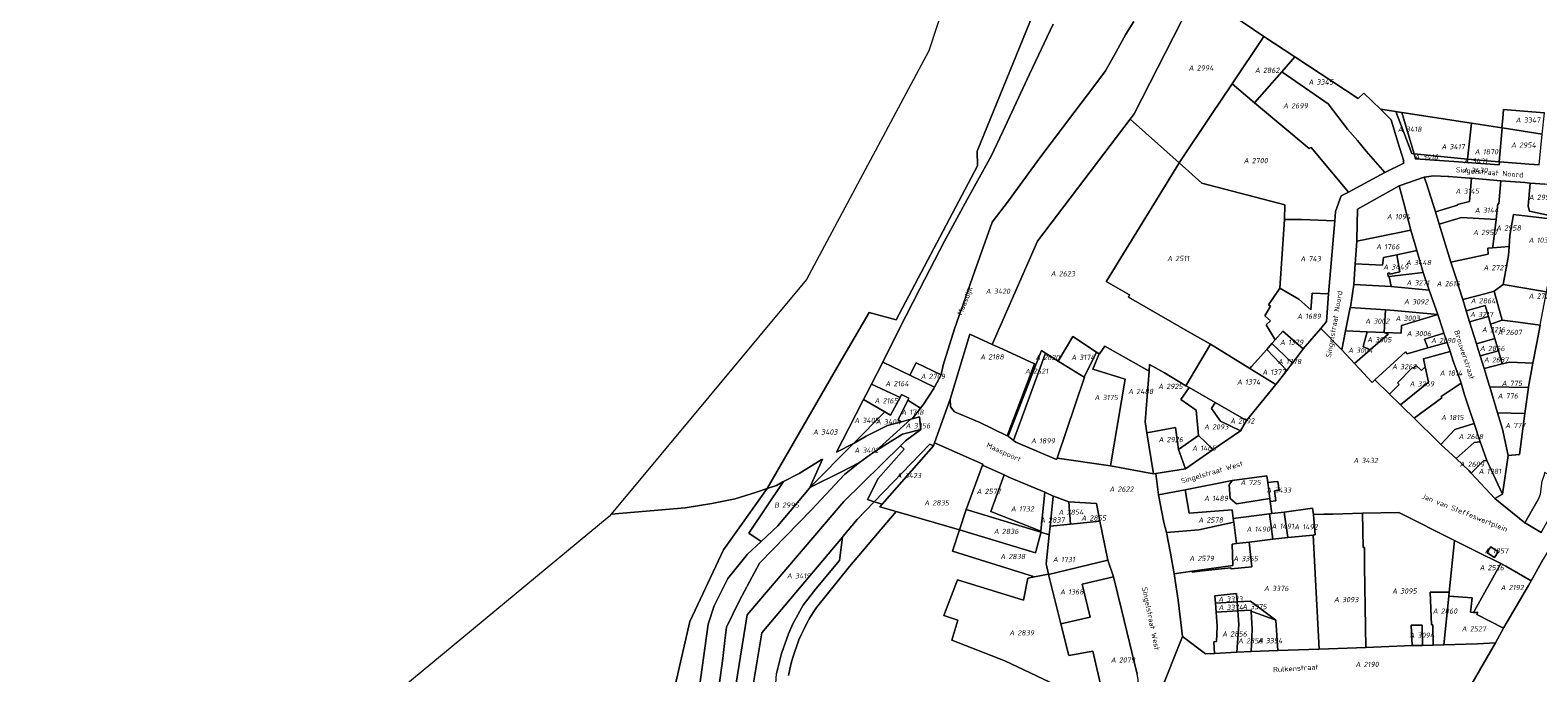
# Model space of a CAD drawing. Extents: x 184444 to 188300, y 345995 to 350408.
# Tile 34 of 43: x 186590 to 187109, y 349155 to 349377. Entities that reach past the tile are written whole.
import ezdxf
from ezdxf.enums import TextEntityAlignment as Align

# ---------------------------------------------------------------- set-up
doc = ezdxf.new("R2010")
doc.units = 0
for name, color, linetype, lineweight in [('B-WA-KG-GRENS_PERCEEL-GV', 30, 'Continuous', 18), ('B-WA-KG-GRENS_PERCEEL-S', 30, 'Continuous', 25), ('B-WA-OG-BEBOUWING_STRAATNAAM-T18', 10, 'Continuous', 18)]:
    doc.layers.add(name, color=color, linetype=linetype, lineweight=lineweight)
doc.styles.add('NLCS-ISO', font='NLCS-ISO.ttf', dxfattribs={"height": 1.8})
doc.styles.add('NLCS-ISO-M1000-T18', font='NLCS-ISO.ttf', dxfattribs={"height": 1.8})

# ---------------------------------------------------------------- blocks, each defined once
blk = doc.blocks.new('SKG-PERCEELNUMMER-SO')
at = {"style": 'NLCS-ISO', "oblique": 10, "flags": 1}
for tag, p in [('GEMEENTECODE', (0, 2.55)), ('PERCEELGROOTTE', (0, -2.45))]:
    blk.add_attdef(tag, text='', height=1.8, dxfattribs=at).set_placement(p, align=Align.MIDDLE_CENTER)
at = {"style": 'NLCS-ISO', "oblique": 10}
blk.add_attdef('SECTIE', text='', height=1.8, dxfattribs=at).set_placement((-0.5, 0), align=Align.MIDDLE_RIGHT)
blk.add_attdef('PERCEELNUMMER', text='', height=1.8, dxfattribs=at).set_placement((0.5, 0), align=Align.MIDDLE_LEFT)

msp = doc.modelspace()

# ---------------------------------------------------------------- linework, layer by layer
at = {"layer": 'B-WA-KG-GRENS_PERCEEL-GV', "flags": 128}
for points in [[(186961.737, 349757.491), (186971.798, 349659.371), (186952.129, 349568.19), (186930.828, 349464.38), (186899.749, 349369.671), (186857.709, 349290.899), (186790.433, 349210.11), (186815.939, 349212.26), (186825.033, 349213.735), (186833.114, 349215.371), (186840.393, 349217.671), (186844.116, 349218.878), (186868.95, 349261.781), (186879.219, 349279.529), (186888.501, 349277.027), (186916.55, 349330.058), (186916.363, 349335.043), (186946.828, 349409.755), (186946.827, 349432.711), (186983.962, 349665.61)], [(186946.828, 349409.755), (186916.363, 349335.043), (186916.55, 349330.058), (186888.501, 349277.027), (186879.219, 349279.529), (186868.95, 349261.781), (186844.116, 349218.878), (186847.388, 349219.939), (186849.505, 349221.144), (186849.787, 349221.288), (186855.128, 349224.013), (186862.65, 349228.755), (186863.118, 349228.993), (186858.802, 349219.256), (186873.807, 349234.407), (186867.965, 349231.45), (186872.062, 349239.427), (186877.285, 349249.562), (186878.175, 349251.289), (186879.993, 349254.831), (186883.893, 349262.429), (186883.91, 349262.463), (186889.561, 349273.731), (186896.641, 349287.668), (186905.124, 349304.038), (186912.955, 349318.387), (186921.192, 349333.378), (186925.247, 349341.898), (186934.414, 349361.555), (186942.511, 349378.825)], [(186996.588, 349387.113), (187015.075, 349374.541), (187025.75, 349367.53), (187047.528, 349353.231), (187049.471, 349355.101), (187055.175, 349349.512), (187060.48, 349348.695), (187062.348, 349348.407), (187062.551, 349348.376), (187086.498, 349344.687), (187096.993, 349343.07), (187097.307, 349346.484), (187097.56, 349349.484), (187111.555, 349348.268)], [(186970.256, 349379.752), (186967.585, 349375.419), (186964.264, 349369.264), (186960.606, 349362.732), (186956.93, 349357.825), (186949.626, 349348.308), (186937.94, 349332.784), (186927.178, 349317.97), (186921.539, 349310.617), (186915.441, 349293.506), (186908.634, 349273.875), (186904.718, 349261.354), (186903.956, 349258.031), (186901.731, 349253.839), (186901.466, 349253.339), (186897.846, 349247.764), (186896.941, 349246.527), (186894.058, 349242.916), (186896.544, 349243.589), (186896.952, 349239.265), (186891.775, 349235.36), (186890.018, 349233.623), (186891.224, 349232.484), (186882.317, 349222.337), (186878.633, 349215.109), (186880.985, 349214.345), (186900.112, 349234.166), (186901.354, 349233.603), (186901.709, 349234.619), (186907.077, 349249.696), (186907.195, 349250.058), (186913.91, 349272.009), (186921.6, 349268.489), (186937.158, 349304.128), (186969.012, 349346.067), (186970.436, 349347.959), (186989.28, 349384.821)], [(186942.511, 349378.825), (186934.414, 349361.555), (186925.247, 349341.898), (186921.192, 349333.378), (186912.955, 349318.387), (186905.124, 349304.038), (186896.641, 349287.668), (186889.561, 349273.731), (186883.91, 349262.463), (186893.259, 349257.939), (186895.383, 349262.141), (186903.956, 349258.031), (186904.718, 349261.354), (186908.634, 349273.875), (186915.441, 349293.506), (186921.539, 349310.617), (186927.178, 349317.97), (186937.94, 349332.784), (186949.626, 349348.308), (186956.93, 349357.825), (186960.606, 349362.732), (186964.264, 349369.264), (186967.585, 349375.419), (186970.256, 349379.752)], [(187109.771, 349330.367), (187106.342, 349330.55), (187096.111, 349331.358), (187096.034, 349330.379), (187085.045, 349331.146), (187084.901, 349331.156), (187082.028, 349331.375), (187067.287, 349332.385), (187066.763, 349334.179), (187066.553, 349334.2), (187065.974, 349334.259), (187060.48, 349348.695), (187055.175, 349349.512), (187058.866, 349345.896), (187061.193, 349338.207), (187063.19, 349331.593), (187063.024, 349331.499), (187063.228, 349330.917), (187056.749, 349327.68), (187044.208, 349320.993), (187041.647, 349319.649), (187039.708, 349314.269), (187039.455, 349311.038), (187037.323, 349285.912), (187036.666, 349276.382), (187034.631, 349274.011), (187041.938, 349266.648), (187043.212, 349273.162), (187044.811, 349281.248), (187044.836, 349281.365), (187045.982, 349289.183), (187046.492, 349296.274), (187047.042, 349304.103), (187047.069, 349304.685), (187047.287, 349315.108), (187061.6, 349323.111), (187070.244, 349326.167), (187070.262, 349326.169), (187073.464, 349326.639), (187078.403, 349326.355), (187078.739, 349326.349), (187085.807, 349325.836), (187086.545, 349325.725), (187096.605, 349324.896), (187104.914, 349324.242), (187106.748, 349324.098), (187111.747, 349323.683)], [(187110.477, 349203.766), (187105.296, 349206.833), (187104.929, 349207.056), (187094.541, 349215.403), (187086.45, 349224.233), (187085.667, 349224.968), (187081.195, 349229.175), (187076.014, 349234.056), (187075.033, 349235.017), (187066.827, 349243.068), (187062.901, 349246.92), (187062.047, 349247.756), (187058.355, 349251.371), (187053.295, 349256.327), (187052.344, 349255.346), (187046.298, 349261.911), (187041.938, 349266.648), (187034.631, 349274.011), (187028.644, 349267.035), (187028.378, 349266.701), (187024.954, 349262.118), (187024.379, 349261.367), (187022.992, 349259.575), (187019.715, 349255.416), (187019.146, 349254.701), (187009.108, 349242.278), (187007.066, 349238.784), (186997.661, 349232.285), (186988.037, 349225.664), (186977.866, 349224.103), (186978.815, 349216.694), (186987.931, 349218.432), (187004.145, 349221.681), (187016.088, 349223.309), (187016.382, 349220.987), (187018.379, 349221.139), (187019.926, 349221.335), (187020.305, 349218.339), (187018.758, 349218.143), (187019.199, 349214.651), (187017.228, 349214.401), (187017.801, 349210.285), (187022.024, 349210.783), (187031.824, 349212.068), (187032.126, 349209.91), (187035.751, 349210.004), (187038.777, 349210.083), (187048.982, 349210.343), (187061.478, 349210.661), (187080.72, 349200.942), (187088.263, 349197.141), (187096.567, 349193.011), (187098.138, 349192.232), (187098.342, 349192.116), (187107.021, 349187.094), (187111.203, 349194.534)], [(187110.115, 349275.142), (187108.976, 349269.052), (187107.685, 349262.087), (187106.12, 349253.857), (187106.103, 349253.715), (187104.847, 349244.755), (187102.987, 349230.558), (187099.183, 349230.312), (187097.156, 349216.915), (187094.541, 349215.403), (187104.929, 349207.056), (187109.437, 349215.134)], [(186979.195, 349148.017), (186987.025, 349167.926), (186985.623, 349180.489), (186984.227, 349189.528), (186982.949, 349196.612), (186981.512, 349203.703), (186980.679, 349207.185), (186978.815, 349216.694), (186977.866, 349224.103), (186977.041, 349223.976), (186962.326, 349226.754), (186943.875, 349229.341), (186943.678, 349228.847), (186929.706, 349234.879), (186928.943, 349235.464), (186927.18, 349236.822), (186927.022, 349236.9), (186926.769, 349237.024), (186917.342, 349241.65), (186908.544, 349245.259), (186907.173, 349247.073), (186907.077, 349249.696), (186901.709, 349234.619), (186918.386, 349227.293), (186918.26, 349226.948), (186925.657, 349223.609), (186927.519, 349222.629), (186939.697, 349217.585), (186942.546, 349216.223), (186942.666, 349216.198), (186947.903, 349214.339), (186957.442, 349213.768), (186958.585, 349207.598), (186961.371, 349194.183), (186963.32, 349188.526), (186966.095, 349177.174), (186971.44, 349154.904)], [(186832.243, 349144.064), (186837.196, 349175.387), (186870.548, 349214.373), (186890.018, 349233.623), (186891.775, 349235.36), (186896.952, 349239.265), (186890.688, 349237.566), (186884.662, 349233.773), (186881.456, 349231.72), (186879.667, 349230.574), (186875.923, 349227.865), (186870.778, 349223.667), (186859.536, 349211.664), (186841.432, 349193.212), (186834.608, 349180.341), (186830.113, 349171.099), (186829.6, 349166.502), (186828.889, 349160.352), (186827.444, 349150.404)], [(186837.988, 349143.678), (186842.288, 349169.197), (186870.007, 349202.184), (186870.134, 349202.336), (186875.102, 349208.248), (186880.985, 349214.345), (186878.633, 349215.109), (186882.317, 349222.337), (186891.224, 349232.484), (186890.018, 349233.623), (186870.548, 349214.373), (186837.196, 349175.387), (186832.243, 349144.064)], [(186827.444, 349150.404), (186828.889, 349160.352), (186829.6, 349166.502), (186830.113, 349171.099), (186834.608, 349180.341), (186841.432, 349193.212), (186859.536, 349211.664), (186870.778, 349223.667), (186875.923, 349227.865), (186869.43, 349224.521), (186858.802, 349219.256), (186858.633, 349219.014), (186847.766, 349206.038), (186842.091, 349200.667), (186837.395, 349196.224), (186830.627, 349187.944), (186825.855, 349178.537), (186823.804, 349172.129), (186820.228, 349146.486)], [(186452.604, 349071.08), (186591.826, 349070.526), (186595.574, 349070.511), (186642.223, 349070.325), (186785.644, 349100.936), (186790.059, 349101.878), (186806.601, 349125.512), (186817.451, 349173.094), (186829.138, 349197.72), (186844.116, 349218.878), (186840.393, 349217.671), (186833.114, 349215.371), (186825.033, 349213.735), (186815.939, 349212.26), (186790.433, 349210.11), (186789.75, 349209.29), (186703.71, 349137.99), (186623.88, 349119.37), (186530.07, 349118.04)], [(186851.481, 349154.532), (186851.899, 349156.614), (186852.39, 349158.68), (186852.952, 349160.728), (186853.585, 349162.755), (186854.287, 349164.759), (186855.059, 349166.737), (186855.899, 349168.688), (186856.806, 349170.608), (186857.78, 349172.495), (186858.818, 349174.348), (186859.92, 349176.163), (186861.084, 349177.939), (186872.401, 349192.022), (186888.485, 349210.938), (186882.887, 349212.537), (186883.7, 349213.462), (186880.985, 349214.345), (186875.102, 349208.248), (186870.134, 349202.336), (186870.007, 349202.184), (186869.037, 349194.154), (186860.836, 349184.354), (186856.522, 349178.661), (186852.951, 349172.235), (186851.477, 349168.786), (186849.061, 349162.109), (186847.37, 349155.129)], [(186967.842, 349139.647), (186925.969, 349159.557), (186907.644, 349166.613), (186909.706, 349173.516), (186904.933, 349175.196), (186909.618, 349187.396), (186932.372, 349180.416), (186933.808, 349188.008), (186936.082, 349188.458), (186907.887, 349197.346), (186910.343, 349204.694), (186888.485, 349210.938), (186872.401, 349192.022), (186861.084, 349177.939), (186859.92, 349176.163), (186858.818, 349174.348), (186857.78, 349172.495), (186856.806, 349170.608), (186855.899, 349168.688), (186855.059, 349166.737), (186854.287, 349164.759), (186853.585, 349162.755), (186852.952, 349160.728), (186852.39, 349158.68), (186851.899, 349156.614), (186851.481, 349154.532)], [(187086.342, 349151.034), (187094.727, 349165.728), (187092.668, 349165.569), (187088.62, 349165.344), (187076.962, 349165.085), (187073.378, 349164.925), (187069.698, 349164.843), (187066.081, 349164.797), (187050.1, 349164.13), (187034.08, 349163.558), (187034.04, 349163.557), (187019.866, 349163.096), (187010.719, 349162.798), (187005.717, 349162.521), (186998.054, 349162.052), (186994.959, 349161.911), (186987.025, 349167.926), (186979.195, 349148.017)]]:
    msp.add_lwpolyline(points, dxfattribs=at)
for points in [[(186985.878, 349331.022), (186996.791, 349347.388), (187004.142, 349358.216), (187015.075, 349374.541), (186996.588, 349387.113), (186991.455, 349390.076), (186989.28, 349384.821), (186970.436, 349347.959), (186969.012, 349346.067)], [(187015.075, 349374.541), (187004.142, 349358.216), (187011.841, 349351.672), (187021.232, 349362.4), (187025.75, 349367.53)], [(187056.749, 349327.68), (187063.228, 349330.917), (187063.024, 349331.499), (187063.19, 349331.593), (187061.193, 349338.207), (187058.866, 349345.896), (187055.175, 349349.512), (187049.471, 349355.101), (187047.528, 349353.231), (187025.75, 349367.53), (187021.232, 349362.4), (187037.203, 349351.384), (187043.828, 349342.695), (187047.251, 349338.707), (187050.255, 349335.111)], [(187021.232, 349362.4), (187011.841, 349351.672), (187030.687, 349336.05), (187031.313, 349336.371), (187044.208, 349320.993), (187056.749, 349327.68), (187050.255, 349335.111), (187047.251, 349338.707), (187043.828, 349342.695), (187037.203, 349351.384)], [(186985.878, 349331.022), (186993.736, 349324.051), (187022.284, 349316.604), (187022.112, 349311.541), (187028.054, 349311.499), (187039.455, 349311.038), (187039.708, 349314.269), (187041.647, 349319.649), (187044.208, 349320.993), (187031.313, 349336.371), (187030.687, 349336.05), (187011.841, 349351.672), (187004.142, 349358.216), (186996.791, 349347.388)], [(186985.878, 349331.022), (186969.012, 349346.067), (186937.158, 349304.128), (186921.6, 349268.489), (186925.182, 349266.857), (186936.101, 349261.86), (186936.637, 349261.465), (186938.577, 349266.385), (186939.93, 349265.524), (186944.262, 349262.792), (186949.28, 349271.241), (186957.514, 349265.861), (186958.35, 349265.315), (186958.44, 349265.255), (186960.278, 349267.923), (186975.567, 349259.333), (186975.728, 349261.558), (186980.832, 349258.715), (186988.243, 349254.295), (186996.706, 349268.603), (186989.603, 349272.614), (186968.498, 349284.792), (186968.8, 349285.652), (186960.769, 349290.152), (186960.857, 349290.27), (186985.742, 349330.819)], [(187060.48, 349348.695), (187065.974, 349334.259), (187066.553, 349334.2), (187066.763, 349334.179), (187065.079, 349339.949), (187062.551, 349348.376), (187062.348, 349348.407)], [(187062.551, 349348.376), (187065.079, 349339.949), (187066.763, 349334.179), (187085.17, 349332.309), (187086.498, 349344.687)], [(187110.898, 349340.929), (187111.68, 349348.257), (187111.555, 349348.268), (187097.56, 349349.484), (187097.307, 349346.484), (187096.993, 349343.07), (187097.053, 349343.061)], [(187096.084, 349331.36), (187097.053, 349343.061), (187096.993, 349343.07), (187086.498, 349344.687), (187085.17, 349332.309), (187085.185, 349332.308)], [(187096.084, 349331.36), (187096.111, 349331.358), (187106.342, 349330.55), (187109.771, 349330.367), (187110.898, 349340.929), (187097.053, 349343.061)], [(186985.878, 349331.022), (186985.742, 349330.819), (186960.857, 349290.27), (186960.769, 349290.152), (186968.8, 349285.652), (186968.498, 349284.792), (186989.603, 349272.614), (186996.706, 349268.603), (187010.204, 349260.218), (187010.815, 349260.906), (187016.047, 349266.799), (187017.802, 349268.791), (187018.921, 349270.073), (187015.813, 349275.299), (187017.384, 349276.678), (187015.39, 349278.392), (187017.372, 349281.699), (187016.679, 349282.153), (187019.83, 349286.864), (187020.551, 349287.881), (187022.112, 349311.541), (187022.284, 349316.604), (186993.736, 349324.051)], [(187085.17, 349332.309), (187066.763, 349334.179), (187067.287, 349332.385), (187082.028, 349331.375), (187084.901, 349331.156), (187085.045, 349331.146)], [(187085.17, 349332.309), (187085.045, 349331.146), (187096.034, 349330.379), (187096.111, 349331.358), (187096.084, 349331.36), (187085.185, 349332.308)], [(187061.6, 349323.111), (187063.265, 349317.131), (187065.648, 349307.879), (187067.69, 349300.869), (187069.914, 349293.251), (187072.009, 349287.204), (187074.925, 349278.814), (187076.661, 349273.56), (187077.047, 349272.379), (187078.157, 349269.149), (187079.225, 349266.07), (187080.242, 349262.769), (187081.912, 349258.105), (187082.918, 349255.161), (187084.149, 349251.162), (187085.708, 349246.322), (187087.397, 349241.312), (187089.555, 349235.024), (187091.004, 349230.806), (187091.835, 349228.555), (187097.156, 349216.915), (187099.183, 349230.312), (187097.235, 349239.377), (187095.445, 349244.994), (187092.804, 349253.932), (187092.748, 349254.139), (187090.831, 349260.26), (187089.496, 349264.593), (187088.354, 349268.303), (187088.236, 349268.686), (187085.888, 349276.314), (187084.72, 349280.109), (187083.508, 349284.045), (187082.19, 349288.257), (187081.688, 349289.979), (187079.46, 349296.858), (187075.407, 349309.903), (187074.08, 349314.171), (187071.072, 349323.986), (187070.262, 349326.169), (187070.244, 349326.167)], [(187070.262, 349326.169), (187071.072, 349323.986), (187074.08, 349314.171), (187081.721, 349316.52), (187081.655, 349316.73), (187085.842, 349317.79), (187086.545, 349325.725), (187085.807, 349325.836), (187078.739, 349326.349), (187078.403, 349326.355), (187073.464, 349326.639)], [(187095.544, 349316.963), (187095.877, 349316.93), (187096.605, 349324.896), (187086.545, 349325.725), (187085.842, 349317.79), (187081.655, 349316.73), (187081.721, 349316.52), (187074.08, 349314.171), (187075.407, 349309.903), (187083.041, 349312.251), (187094.981, 349311.492)], [(187095.544, 349316.963), (187094.981, 349311.492), (187093.808, 349302.132), (187093.768, 349301.761), (187099.469, 349302.232), (187099.664, 349306.054), (187100.977, 349313.321), (187117.461, 349311.276), (187117.663, 349312.056), (187106.527, 349314.367), (187106.049, 349316.114), (187106.748, 349324.098), (187104.914, 349324.242), (187096.605, 349324.896), (187095.877, 349316.93)], [(187106.748, 349324.098), (187106.049, 349316.114), (187106.527, 349314.367), (187117.663, 349312.056), (187120.57, 349322.784), (187111.747, 349323.683)], [(187065.648, 349307.879), (187063.265, 349317.131), (187061.6, 349323.111), (187047.287, 349315.108), (187047.069, 349304.685), (187047.042, 349304.103)], [(187020.551, 349287.881), (187027.123, 349284.077), (187031.213, 349280.475), (187031.654, 349286.19), (187037.323, 349285.912), (187039.455, 349311.038), (187028.054, 349311.499), (187022.112, 349311.541)], [(187094.981, 349311.492), (187083.041, 349312.251), (187075.407, 349309.903), (187079.46, 349296.858), (187092.31, 349299.63), (187092.165, 349301.628), (187093.768, 349301.761), (187093.808, 349302.132)], [(187099.469, 349302.232), (187099.299, 349299.089), (187097.384, 349289.21), (187112.332, 349286.627), (187115.603, 349302.451), (187117.114, 349309.912), (187117.461, 349311.276), (187100.977, 349313.321), (187099.664, 349306.054)], [(187047.042, 349304.103), (187046.492, 349296.274), (187055.896, 349295.852), (187056.252, 349298.464), (187060.768, 349299.414), (187067.69, 349300.869), (187065.648, 349307.879)], [(187046.492, 349296.274), (187045.982, 349289.183), (187058.868, 349288.432), (187058.231, 349291.937), (187057.789, 349291.887), (187057.699, 349293.092), (187058.331, 349293.154), (187058.383, 349292.702), (187061.896, 349293.481), (187060.768, 349299.414), (187056.252, 349298.464), (187055.896, 349295.852)], [(187069.914, 349293.251), (187067.69, 349300.869), (187060.768, 349299.414), (187061.896, 349293.481), (187058.383, 349292.702), (187058.331, 349293.154), (187057.699, 349293.092), (187057.789, 349291.887), (187058.231, 349291.937)], [(187094.331, 349286.828), (187097.384, 349289.21), (187099.299, 349299.089), (187099.469, 349302.232), (187093.768, 349301.761), (187092.165, 349301.628), (187092.31, 349299.63), (187079.46, 349296.858), (187081.688, 349289.979), (187082.19, 349288.257), (187083.508, 349284.045), (187091.6, 349286.091), (187094.31, 349286.81)], [(187058.231, 349291.937), (187058.868, 349288.432), (187060.014, 349288.332), (187072.009, 349287.204), (187069.914, 349293.251)], [(187018.921, 349270.073), (187021.546, 349273.118), (187028.644, 349267.035), (187034.631, 349274.011), (187036.666, 349276.382), (187037.323, 349285.912), (187031.654, 349286.19), (187031.213, 349280.475), (187027.123, 349284.077), (187020.551, 349287.881), (187019.83, 349286.864), (187016.679, 349282.153), (187017.372, 349281.699), (187015.39, 349278.392), (187017.384, 349276.678), (187015.813, 349275.299)], [(187059.928, 349280.18), (187074.925, 349278.814), (187072.009, 349287.204), (187060.014, 349288.332), (187058.868, 349288.432), (187045.982, 349289.183), (187044.836, 349281.365), (187044.811, 349281.248), (187055.362, 349280.52), (187056.943, 349280.401)], [(187094.331, 349286.828), (187094.443, 349286.425), (187097.066, 349276.876), (187102.6, 349276.136), (187110.115, 349275.142), (187111.474, 349282.371), (187112.332, 349286.627), (187097.384, 349289.21)], [(187093.115, 349275.498), (187097.066, 349276.876), (187094.443, 349286.425), (187094.331, 349286.828), (187094.31, 349286.81), (187091.6, 349286.091), (187083.508, 349284.045), (187084.72, 349280.109), (187091.237, 349281.939), (187092.332, 349278.183)], [(187056.471, 349272.656), (187056.943, 349280.401), (187055.362, 349280.52), (187044.811, 349281.248), (187043.212, 349273.162), (187050.612, 349272.879)], [(187056.471, 349272.656), (187057.828, 349272.101), (187051.677, 349266.666), (187046.298, 349261.911), (187052.344, 349255.346), (187053.295, 349256.327), (187063.769, 349265.915), (187064.336, 349265.32), (187071.494, 349267.317), (187070.335, 349270.282), (187077.047, 349272.379), (187076.661, 349273.56), (187074.925, 349278.814), (187062.379, 349275.031), (187062.264, 349272.391)], [(187056.471, 349272.656), (187062.264, 349272.391), (187062.379, 349275.031), (187074.925, 349278.814), (187059.928, 349280.18), (187056.943, 349280.401)], [(187085.888, 349276.314), (187092.332, 349278.183), (187091.237, 349281.939), (187084.72, 349280.109)], [(187088.236, 349268.686), (187094.565, 349270.522), (187093.115, 349275.498), (187092.332, 349278.183), (187085.888, 349276.314)], [(187024.954, 349262.118), (187028.378, 349266.701), (187028.644, 349267.035), (187021.546, 349273.118), (187018.921, 349270.073), (187017.802, 349268.791), (187022.202, 349264.647)], [(187041.938, 349266.648), (187046.298, 349261.911), (187051.677, 349266.666), (187049.206, 349267.815), (187050.612, 349272.879), (187043.212, 349273.162)], [(187050.612, 349272.879), (187049.206, 349267.815), (187051.677, 349266.666), (187057.828, 349272.101), (187056.471, 349272.656)], [(187078.157, 349269.149), (187077.047, 349272.379), (187070.335, 349270.282), (187071.494, 349267.317)], [(187093.115, 349275.498), (187094.565, 349270.522), (187095.788, 349266.325), (187097.084, 349261.881), (187099.692, 349262.374), (187107.685, 349262.087), (187108.976, 349269.052), (187110.115, 349275.142), (187102.6, 349276.136), (187097.066, 349276.876)], [(186921.6, 349268.489), (186913.91, 349272.009), (186907.195, 349250.058), (186907.077, 349249.696), (186907.173, 349247.073), (186908.544, 349245.259), (186917.342, 349241.65), (186926.769, 349237.024), (186936.101, 349261.86), (186925.182, 349266.857)], [(186957.514, 349265.861), (186949.28, 349271.241), (186944.262, 349262.792), (186953.232, 349257.292)], [(186977.041, 349223.976), (186974.803, 349238.053), (186974.218, 349241.819), (186975.567, 349259.333), (186960.278, 349267.923), (186958.44, 349265.255), (186958.35, 349265.315), (186956.244, 349259.989), (186967.354, 349256.591), (186962.326, 349226.754)], [(186996.706, 349268.603), (186988.243, 349254.295), (186989.315, 349253.655), (186998.281, 349248.494), (187009.108, 349242.278), (187019.146, 349254.701), (187010.204, 349260.218)], [(187022.992, 349259.575), (187024.379, 349261.367), (187024.954, 349262.118), (187022.202, 349264.647), (187017.802, 349268.791), (187016.047, 349266.799)], [(187058.355, 349251.371), (187061.642, 349254.722), (187061.014, 349255.338), (187066.196, 349260.621), (187066.567, 349260.257), (187067.526, 349261.235), (187069.304, 349259.492), (187070.59, 349260.802), (187069.995, 349263.601), (187079.225, 349266.07), (187078.157, 349269.149), (187071.494, 349267.317), (187064.336, 349265.32), (187063.769, 349265.915), (187053.295, 349256.327)], [(187088.236, 349268.686), (187088.354, 349268.303), (187089.496, 349264.593), (187095.788, 349266.325), (187094.565, 349270.522)], [(186893.259, 349257.939), (186883.91, 349262.463), (186883.893, 349262.429), (186879.993, 349254.831), (186889.836, 349250.246), (186890.385, 349251.255), (186892.853, 349249.986), (186892.495, 349249.263), (186896.941, 349246.527), (186897.846, 349247.764), (186901.466, 349253.339), (186901.731, 349253.839)], [(186901.731, 349253.839), (186903.956, 349258.031), (186895.383, 349262.141), (186893.259, 349257.939)], [(186936.101, 349261.86), (186926.769, 349237.024), (186927.022, 349236.9), (186936.637, 349261.465)], [(186936.637, 349261.465), (186927.022, 349236.9), (186927.18, 349236.822), (186928.943, 349235.464), (186939.93, 349265.524), (186938.577, 349266.385)], [(186939.93, 349265.524), (186928.943, 349235.464), (186929.706, 349234.879), (186943.678, 349228.847), (186943.875, 349229.341), (186953.343, 349257.225), (186953.232, 349257.292), (186944.262, 349262.792)], [(186953.232, 349257.292), (186953.343, 349257.225), (186943.875, 349229.341), (186962.326, 349226.754), (186967.354, 349256.591), (186956.244, 349259.989), (186958.35, 349265.315), (186957.514, 349265.861)], [(187019.146, 349254.701), (187019.715, 349255.416), (187022.992, 349259.575), (187016.047, 349266.799), (187010.815, 349260.906), (187010.204, 349260.218)], [(187070.59, 349260.802), (187071.714, 349255.51), (187062.047, 349247.756), (187062.901, 349246.92), (187066.827, 349243.068), (187076.369, 349250.143), (187076.029, 349250.594), (187082.918, 349255.161), (187081.912, 349258.105), (187080.242, 349262.769), (187079.225, 349266.07), (187069.995, 349263.601)], [(187089.496, 349264.593), (187090.831, 349260.26), (187097.084, 349261.881), (187095.788, 349266.325)], [(187090.831, 349260.26), (187092.748, 349254.139), (187092.804, 349253.932), (187106.103, 349253.715), (187106.12, 349253.857), (187107.685, 349262.087), (187099.692, 349262.374), (187097.084, 349261.881)], [(186985.715, 349232.355), (186992.618, 349237.168), (186991.782, 349245.831), (186986.514, 349249.501), (186989.315, 349253.655), (186988.243, 349254.295), (186980.832, 349258.715), (186975.728, 349261.558), (186975.567, 349259.333), (186974.218, 349241.819), (186974.803, 349238.053), (186984.707, 349239.877)], [(187058.355, 349251.371), (187062.047, 349247.756), (187071.714, 349255.51), (187070.59, 349260.802), (187069.304, 349259.492), (187067.526, 349261.235), (187066.567, 349260.257), (187066.196, 349260.621), (187061.014, 349255.338), (187061.642, 349254.722)], [(186884.58, 349245.286), (186886.518, 349244.15), (186889.836, 349250.246), (186879.993, 349254.831), (186878.175, 349251.289), (186877.285, 349249.562)], [(186997.661, 349232.285), (187007.066, 349238.784), (187000.184, 349242.077), (186997.083, 349246.495), (186998.281, 349248.494), (186989.315, 349253.655), (186986.514, 349249.501), (186991.782, 349245.831), (186992.618, 349237.168)], [(187087.397, 349241.312), (187085.708, 349246.322), (187084.149, 349251.162), (187082.918, 349255.161), (187076.029, 349250.594), (187076.369, 349250.143), (187066.827, 349243.068), (187075.033, 349235.017), (187076.014, 349234.056), (187080.746, 349239.179)], [(187095.445, 349244.994), (187104.847, 349244.755), (187106.103, 349253.715), (187092.804, 349253.932)], [(186877.285, 349249.562), (186872.062, 349239.427), (186867.965, 349231.45), (186873.807, 349234.407), (186884.58, 349245.286)], [(186884.58, 349245.286), (186873.807, 349234.407), (186874.111, 349234.561), (186878.202, 349236.866), (186885.563, 349240.621), (186890.338, 349241.911), (186889.19, 349242.584), (186892.495, 349249.263), (186892.853, 349249.986), (186890.385, 349251.255), (186889.836, 349250.246), (186886.518, 349244.15)], [(186896.941, 349246.527), (186892.495, 349249.263), (186889.19, 349242.584), (186890.338, 349241.911), (186893.511, 349242.768), (186894.058, 349242.916)], [(186998.281, 349248.494), (186997.083, 349246.495), (187000.184, 349242.077), (187007.066, 349238.784), (187009.108, 349242.278)], [(186881.456, 349231.72), (186893.511, 349242.768), (186890.338, 349241.911), (186885.563, 349240.621), (186878.202, 349236.866), (186874.111, 349234.561), (186873.807, 349234.407), (186858.802, 349219.256), (186869.43, 349224.521), (186875.923, 349227.865), (186879.667, 349230.574)], [(186893.511, 349242.768), (186881.456, 349231.72), (186884.662, 349233.773), (186890.688, 349237.566), (186896.952, 349239.265), (186896.544, 349243.589), (186894.058, 349242.916)], [(187089.555, 349235.024), (187087.397, 349241.312), (187080.746, 349239.179), (187076.014, 349234.056), (187081.195, 349229.175), (187087.452, 349234.703)], [(187095.445, 349244.994), (187097.235, 349239.377), (187099.183, 349230.312), (187102.987, 349230.558), (187104.847, 349244.755)], [(186988.037, 349225.664), (186985.715, 349232.355), (186984.707, 349239.877), (186974.803, 349238.053), (186977.041, 349223.976), (186977.866, 349224.103)], [(186985.715, 349232.355), (186988.037, 349225.664), (186997.661, 349232.285), (186992.618, 349237.168)], [(186880.985, 349214.345), (186883.7, 349213.462), (186901.331, 349233.535), (186901.354, 349233.603), (186900.112, 349234.166)], [(186883.7, 349213.462), (186882.887, 349212.537), (186888.485, 349210.938), (186910.343, 349204.694), (186912.656, 349211.624), (186918.26, 349226.948), (186918.386, 349227.293), (186901.709, 349234.619), (186901.354, 349233.603), (186901.331, 349233.535)], [(187089.555, 349235.024), (187087.452, 349234.703), (187081.195, 349229.175), (187085.667, 349224.968), (187086.45, 349224.233), (187090.684, 349228.373), (187091.835, 349228.555), (187091.004, 349230.806)], [(186858.802, 349219.256), (186863.118, 349228.993), (186862.65, 349228.755), (186855.128, 349224.013), (186849.787, 349221.288), (186837.856, 349203.509), (186842.091, 349200.667), (186847.766, 349206.038), (186858.633, 349219.014)], [(186912.656, 349211.624), (186938.269, 349203.843), (186938.283, 349204.19), (186921.115, 349210.984), (186925.657, 349223.609), (186918.26, 349226.948)], [(187097.156, 349216.915), (187091.835, 349228.555), (187090.684, 349228.373), (187086.45, 349224.233), (187094.541, 349215.403)], [(186814.662, 349107.129), (186817.578, 349141.044), (186820.379, 349140.514), (186820.228, 349146.486), (186823.804, 349172.129), (186825.855, 349178.537), (186830.627, 349187.944), (186837.395, 349196.224), (186842.091, 349200.667), (186837.856, 349203.509), (186849.787, 349221.288), (186849.505, 349221.144), (186847.388, 349219.939), (186844.116, 349218.878), (186829.138, 349197.72), (186817.451, 349173.094), (186806.601, 349125.512), (186790.059, 349101.878)], [(186938.283, 349204.19), (186939.697, 349217.585), (186927.519, 349222.629), (186925.657, 349223.609), (186921.115, 349210.984)], [(186987.931, 349218.432), (186989.35, 349210.447), (187004.175, 349211.517), (187004.53, 349208.608), (187008.039, 349209.052), (187016.961, 349210.191), (187017.801, 349210.285), (187017.228, 349214.401), (187017.081, 349215.453), (187005.658, 349213.657), (187003.461, 349215.484), (187003.131, 349220.165), (187004.145, 349221.681)], [(187004.145, 349221.681), (187003.131, 349220.165), (187003.461, 349215.484), (187005.658, 349213.657), (187017.081, 349215.453), (187016.382, 349220.987), (187016.088, 349223.309)], [(187017.228, 349214.401), (187019.199, 349214.651), (187018.758, 349218.143), (187020.305, 349218.339), (187019.926, 349221.335), (187018.379, 349221.139), (187016.382, 349220.987), (187017.081, 349215.453)], [(187116.259, 349214.751), (187116.864, 349215.833), (187115.111, 349216.915), (187115.907, 349218.531), (187116.561, 349219.835), (187117.275, 349219.412), (187118.065, 349220.967), (187117.277, 349221.428), (187111.697, 349224.451), (187111.522, 349223.615), (187110.767, 349221.298), (187110.652, 349220.768), (187110.103, 349216.871), (187109.437, 349215.134), (187104.929, 349207.056), (187105.296, 349206.833), (187110.477, 349203.766), (187112.924, 349208.029), (187113.62, 349207.553), (187115.32, 349210.599), (187113.929, 349211.183), (187116.122, 349214.843)], [(186941.223, 349202.953), (186941.559, 349205.883), (186942.546, 349216.223), (186939.697, 349217.585), (186938.283, 349204.19), (186938.269, 349203.843)], [(186941.559, 349205.883), (186948.495, 349206.582), (186947.903, 349214.339), (186942.666, 349216.198), (186942.546, 349216.223)], [(186981.512, 349203.703), (186985.765, 349204.041), (186992.736, 349204.61), (187004.696, 349207.275), (187004.53, 349208.608), (187004.175, 349211.517), (186989.35, 349210.447), (186987.931, 349218.432), (186978.815, 349216.694), (186980.679, 349207.185)], [(186912.656, 349211.624), (186910.343, 349204.694), (186936.454, 349196.765), (186938.262, 349203.658), (186938.269, 349203.843)], [(186948.495, 349206.582), (186958.585, 349207.598), (186957.442, 349213.768), (186947.903, 349214.339)], [(187010.018, 349200.428), (187018.109, 349201.399), (187016.961, 349210.191), (187008.039, 349209.052), (187004.53, 349208.608), (187004.696, 349207.275), (187005.621, 349199.9)], [(187016.961, 349210.191), (187018.109, 349201.399), (187023.355, 349201.987), (187022.024, 349210.783), (187017.801, 349210.285)], [(187023.355, 349201.987), (187032.028, 349202.843), (187032.762, 349202.904), (187032.126, 349209.91), (187031.824, 349212.068), (187022.024, 349210.783)], [(187034.08, 349163.558), (187050.1, 349164.13), (187049.739, 349192.165), (187049.701, 349198.604), (187049.281, 349198.601), (187048.982, 349210.343), (187038.777, 349210.083), (187035.751, 349210.004), (187032.126, 349209.91), (187032.762, 349202.904), (187032.028, 349202.843), (187032.596, 349191.81)], [(187080.72, 349200.942), (187061.478, 349210.661), (187048.982, 349210.343), (187049.281, 349198.601), (187049.701, 349198.604), (187049.739, 349192.165), (187050.1, 349164.13), (187066.081, 349164.797), (187065.808, 349171.776), (187069.521, 349171.843), (187069.698, 349164.843), (187073.378, 349164.925), (187073.23, 349171.908), (187072.708, 349171.899), (187072.328, 349183.246), (187078.857, 349183.155)], [(186961.371, 349194.183), (186958.585, 349207.598), (186948.495, 349206.582), (186941.559, 349205.883), (186941.223, 349202.953), (186940.135, 349192.9), (186940.96, 349189.424), (186940.99, 349189.295)], [(186984.227, 349189.528), (186990.339, 349190.375), (187004.394, 349192.323), (187004.127, 349199.714), (187005.621, 349199.9), (187004.696, 349207.275), (186992.736, 349204.61), (186985.765, 349204.041), (186981.512, 349203.703), (186982.949, 349196.612)], [(186855.917, 349005.858), (186859.181, 349024.497), (186858.988, 349030.068), (186858.395, 349033.589), (186850.627, 349086.894), (186847.468, 349119.63), (186847.361, 349120.521), (186847.501, 349121.909), (186847.194, 349124.931), (186846.684, 349144.958), (186847.37, 349155.129), (186849.061, 349162.109), (186851.477, 349168.786), (186852.951, 349172.235), (186856.522, 349178.661), (186860.836, 349184.354), (186869.037, 349194.154), (186870.007, 349202.184), (186842.288, 349169.197), (186837.988, 349143.678), (186840.201, 349117.427), (186845.784, 349059.072), (186850.884, 349010.2)], [(186940.96, 349189.424), (186940.135, 349192.9), (186941.223, 349202.953), (186938.269, 349203.843), (186938.262, 349203.658), (186936.454, 349196.765), (186910.343, 349204.694), (186907.887, 349197.346), (186936.082, 349188.458)], [(187034.08, 349163.558), (187032.596, 349191.81), (187032.028, 349202.843), (187023.355, 349201.987), (187018.109, 349201.399), (187010.018, 349200.428), (187010.871, 349191.924), (187003.774, 349191.184), (187003.719, 349191.585), (186993.887, 349190.516), (186990.407, 349190.061), (186990.339, 349190.375), (186984.227, 349189.528), (186985.623, 349180.489), (186987.025, 349167.926), (186994.959, 349161.911), (186998.054, 349162.052), (186997.889, 349166.096), (186998.805, 349166.194), (186999.012, 349171.423), (186998.662, 349176.261), (186998.427, 349179.425), (186998.239, 349181.968), (187005.681, 349182.779), (187005.884, 349179.863), (187010.504, 349180.134), (187019.22, 349173.593), (187019.866, 349163.096), (187034.04, 349163.557)], [(186990.339, 349190.375), (186990.407, 349190.061), (186993.887, 349190.516), (187003.719, 349191.585), (187003.774, 349191.184), (187010.871, 349191.924), (187010.018, 349200.428), (187005.621, 349199.9), (187004.127, 349199.714), (187004.394, 349192.323)], [(187078.857, 349183.155), (187078.713, 349181.782), (187086.708, 349181.208), (187086.196, 349176.293), (187087.22, 349176.238), (187096.567, 349193.011), (187088.263, 349197.141), (187080.72, 349200.942)], [(187115.037, 349201.065), (187111.203, 349194.534), (187107.021, 349187.094), (187106.194, 349185.526), (187097.684, 349170.995), (187097.565, 349170.783), (187094.727, 349165.728), (187086.342, 349151.034), (187093.975, 349142.125), (187106.452, 349135.878), (187106.745, 349135.769), (187115.457, 349134.21), (187119.229, 349139.971), (187126.392, 349150.877), (187131.955, 349159.314), (187135.868, 349165.471), (187142.277, 349175.547), (187148.373, 349184.994), (187145.44, 349186.758), (187140.927, 349189.472), (187134.781, 349193.167), (187124.867, 349198.588)], [(187091.751, 349196.848), (187094.426, 349195.16), (187095.645, 349197.097), (187093.208, 349198.834)], [(187091.751, 349196.848), (187093.208, 349198.834), (187095.645, 349197.097), (187094.426, 349195.16)], [(186945.185, 349172.328), (186940.99, 349189.295), (186940.96, 349189.424), (186936.082, 349188.458), (186933.808, 349188.008), (186932.372, 349180.416), (186909.618, 349187.396), (186904.933, 349175.196), (186909.706, 349173.516), (186907.644, 349166.613), (186925.969, 349159.557), (186967.842, 349139.647), (186959.397, 349148.991), (186956.258, 349162.884), (186947.968, 349161.336)], [(186963.32, 349188.526), (186961.371, 349194.183), (186940.99, 349189.295), (186945.185, 349172.328), (186955.251, 349174.634), (186952.499, 349185.942)], [(187096.567, 349193.011), (187087.22, 349176.238), (187088.688, 349176.163), (187088.339, 349175.484), (187097.565, 349170.783), (187097.684, 349170.995), (187106.194, 349185.526), (187107.021, 349187.094), (187098.342, 349192.116), (187098.138, 349192.232)], [(186971.518, 349139.264), (186971.855, 349153.071), (186971.44, 349154.904), (186966.095, 349177.174), (186963.32, 349188.526), (186952.499, 349185.942), (186955.251, 349174.634), (186945.185, 349172.328), (186947.968, 349161.336), (186956.258, 349162.884), (186959.397, 349148.991), (186967.842, 349139.647), (186968.481, 349138.931)], [(186998.427, 349179.425), (187005.884, 349179.863), (187005.681, 349182.779), (186998.239, 349181.968)], [(186998.662, 349176.261), (187006.102, 349176.729), (187005.884, 349179.863), (186998.427, 349179.425)], [(187006.102, 349176.729), (187010.681, 349177.006), (187010.698, 349176.651), (187019.22, 349173.593), (187010.504, 349180.134), (187005.884, 349179.863)], [(187073.23, 349171.908), (187073.378, 349164.925), (187076.962, 349165.085), (187078.713, 349181.782), (187078.857, 349183.155), (187072.328, 349183.246), (187072.708, 349171.899)], [(187078.713, 349181.782), (187076.962, 349165.085), (187088.62, 349165.344), (187092.668, 349165.569), (187094.727, 349165.728), (187097.565, 349170.783), (187088.339, 349175.484), (187088.688, 349176.163), (187087.22, 349176.238), (187086.196, 349176.293), (187086.708, 349181.208)], [(186998.662, 349176.261), (186999.012, 349171.423), (186998.805, 349166.194), (186997.889, 349166.096), (186998.054, 349162.052), (187005.717, 349162.521), (187006.409, 349172.008), (187006.102, 349176.729)], [(187005.717, 349162.521), (187010.719, 349162.798), (187010.992, 349170.372), (187010.698, 349176.651), (187010.681, 349177.006), (187006.102, 349176.729), (187006.409, 349172.008)], [(187010.719, 349162.798), (187019.866, 349163.096), (187019.22, 349173.593), (187010.698, 349176.651), (187010.992, 349170.372)], [(187069.698, 349164.843), (187069.521, 349171.843), (187065.808, 349171.776), (187066.081, 349164.797)]]:
    msp.add_lwpolyline(points, close=True, dxfattribs=at)

# ---------------------------------------------------------------- block references
at = {"layer": 'B-WA-KG-GRENS_PERCEEL-S', "color": 30}
for p, values in [((186991.449, 349363.741), {'PERCEELNUMMER': '2994', 'SECTIE': 'A'}), ((187014.262, 349362.937), {'PERCEELNUMMER': '2862', 'SECTIE': 'A'}), ((187032.676, 349358.891), {'PERCEELNUMMER': '3345', 'SECTIE': 'A'}), ((187023.959, 349350.714), {'PERCEELNUMMER': '2699', 'SECTIE': 'A'}), ((187103.993, 349345.787), {'PERCEELNUMMER': '3347', 'SECTIE': 'A'}), ((187063.418, 349342.632), {'PERCEELNUMMER': '3418', 'SECTIE': 'A'}), ((187078.433, 349336.618), {'PERCEELNUMMER': '3417', 'SECTIE': 'A'}), ((187089.917, 349334.871), {'PERCEELNUMMER': '1870', 'SECTIE': 'A'}), ((187102.416, 349337.17), {'PERCEELNUMMER': '2954', 'SECTIE': 'A'}), ((187010.406, 349331.816), {'PERCEELNUMMER': '2700', 'SECTIE': 'A'}), ((187069.186, 349333.095), {'PERCEELNUMMER': '3416', 'SECTIE': 'A'}), ((187085.883, 349328.448), {'PERCEELNUMMER': '3430', 'SECTIE': 'A'}), ((187086.15, 349331.721), {'PERCEELNUMMER': '3431', 'SECTIE': 'A'}), ((187083.3, 349321.311), {'PERCEELNUMMER': '3145', 'SECTIE': 'A'}), ((187108.524, 349319.196), {'PERCEELNUMMER': '2959', 'SECTIE': 'A'}), ((187089.909, 349314.735), {'PERCEELNUMMER': '3144', 'SECTIE': 'A'}), ((187059.672, 349312.508), {'PERCEELNUMMER': '1094', 'SECTIE': 'A'}), ((187097.255, 349308.628), {'PERCEELNUMMER': '2958', 'SECTIE': 'A'}), ((187089.348, 349307.1), {'PERCEELNUMMER': '2957', 'SECTIE': 'A'}), ((187108.466, 349304.419), {'PERCEELNUMMER': '1039', 'SECTIE': 'A'}), ((186984.068, 349298.138), {'PERCEELNUMMER': '2511', 'SECTIE': 'A'}), ((187029.892, 349298.029), {'PERCEELNUMMER': '743', 'SECTIE': 'A'}), ((187055.985, 349302.175), {'PERCEELNUMMER': '1766', 'SECTIE': 'A'}), ((186943.987, 349292.856), {'PERCEELNUMMER': '2623', 'SECTIE': 'A'}), ((187058.427, 349295.204), {'PERCEELNUMMER': '3449', 'SECTIE': 'A'}), ((187066.223, 349296.715), {'PERCEELNUMMER': '3448', 'SECTIE': 'A'}), ((187092.892, 349294.945), {'PERCEELNUMMER': '2727', 'SECTIE': 'A'}), ((186921.608, 349286.847), {'PERCEELNUMMER': '3420', 'SECTIE': 'A'}), ((187066.398, 349289.748), {'PERCEELNUMMER': '3271', 'SECTIE': 'A'}), ((187076.789, 349289.434), {'PERCEELNUMMER': '2616', 'SECTIE': 'A'}), ((187065.588, 349283.219), {'PERCEELNUMMER': '3092', 'SECTIE': 'A'}), ((187088.524, 349283.541), {'PERCEELNUMMER': '2864', 'SECTIE': 'A'}), ((187108.452, 349285.184), {'PERCEELNUMMER': '2728', 'SECTIE': 'A'}), ((187028.793, 349278.218), {'PERCEELNUMMER': '1689', 'SECTIE': 'A'}), ((187052.245, 349276.54), {'PERCEELNUMMER': '3002', 'SECTIE': 'A'}), ((187062.666, 349277.51), {'PERCEELNUMMER': '3003', 'SECTIE': 'A'}), ((187088.308, 349278.83), {'PERCEELNUMMER': '3217', 'SECTIE': 'A'}), ((187066.513, 349272.245), {'PERCEELNUMMER': '3006', 'SECTIE': 'A'}), ((187092.36, 349273.603), {'PERCEELNUMMER': '3216', 'SECTIE': 'A'}), ((187097.79, 349272.663), {'PERCEELNUMMER': '2607', 'SECTIE': 'A'}), ((187022.882, 349269.248), {'PERCEELNUMMER': '1379', 'SECTIE': 'A'}), ((187046.351, 349266.52), {'PERCEELNUMMER': '3004', 'SECTIE': 'A'}), ((187052.892, 349270.158), {'PERCEELNUMMER': '3005', 'SECTIE': 'A'}), ((187074.882, 349269.86), {'PERCEELNUMMER': '2090', 'SECTIE': 'A'}), ((187091.697, 349267.142), {'PERCEELNUMMER': '2866', 'SECTIE': 'A'}), ((186919.694, 349264.215), {'PERCEELNUMMER': '2188', 'SECTIE': 'A'}), ((186938.693, 349264.015), {'PERCEELNUMMER': '2620', 'SECTIE': 'A'}), ((186951.05, 349264.082), {'PERCEELNUMMER': '3174', 'SECTIE': 'A'}), ((187022.151, 349262.617), {'PERCEELNUMMER': '1378', 'SECTIE': 'A'}), ((187093.057, 349263.206), {'PERCEELNUMMER': '2687', 'SECTIE': 'A'}), ((186899.235, 349257.504), {'PERCEELNUMMER': '2709', 'SECTIE': 'A'}), ((186935.153, 349259.295), {'PERCEELNUMMER': '2621', 'SECTIE': 'A'}), ((187016.825, 349259.014), {'PERCEELNUMMER': '1377', 'SECTIE': 'A'}), ((187061.459, 349260.852), {'PERCEELNUMMER': '3268', 'SECTIE': 'A'}), ((187077.865, 349258.648), {'PERCEELNUMMER': '1814', 'SECTIE': 'A'}), ((186887.055, 349254.994), {'PERCEELNUMMER': '2164', 'SECTIE': 'A'}), ((186970.637, 349252.333), {'PERCEELNUMMER': '2488', 'SECTIE': 'A'}), ((186980.964, 349254.081), {'PERCEELNUMMER': '2925', 'SECTIE': 'A'}), ((187008.084, 349255.588), {'PERCEELNUMMER': '1374', 'SECTIE': 'A'}), ((187067.474, 349254.941), {'PERCEELNUMMER': '3269', 'SECTIE': 'A'}), ((187097.8, 349250.774), {'PERCEELNUMMER': '776', 'SECTIE': 'A'}), ((187099.2, 349255.119), {'PERCEELNUMMER': '775', 'SECTIE': 'A'}), ((186883.345, 349249.124), {'PERCEELNUMMER': '2165', 'SECTIE': 'A'}), ((186959.052, 349250.254), {'PERCEELNUMMER': '3175', 'SECTIE': 'A'}), ((186876.369, 349242.347), {'PERCEELNUMMER': '3405', 'SECTIE': 'A'}), ((186883.784, 349241.878), {'PERCEELNUMMER': '3404', 'SECTIE': 'A'}), ((186892.535, 349245.174), {'PERCEELNUMMER': '1718', 'SECTIE': 'A'}), ((186894.057, 349240.494), {'PERCEELNUMMER': '3356', 'SECTIE': 'A'}), ((187005.735, 349242.169), {'PERCEELNUMMER': '2092', 'SECTIE': 'A'}), ((187078.334, 349243.344), {'PERCEELNUMMER': '1815', 'SECTIE': 'A'}), ((187100.387, 349240.574), {'PERCEELNUMMER': '777', 'SECTIE': 'A'}), ((186862.179, 349238.368), {'PERCEELNUMMER': '3403', 'SECTIE': 'A'}), ((186937.203, 349235.313), {'PERCEELNUMMER': '1899', 'SECTIE': 'A'}), ((186981.08, 349235.744), {'PERCEELNUMMER': '2926', 'SECTIE': 'A'}), ((186996.754, 349240.133), {'PERCEELNUMMER': '2093', 'SECTIE': 'A'}), ((187084.345, 349236.797), {'PERCEELNUMMER': '2608', 'SECTIE': 'A'}), ((186876.398, 349232.075), {'PERCEELNUMMER': '3402', 'SECTIE': 'A'}), ((186992.666, 349232.8), {'PERCEELNUMMER': '1465', 'SECTIE': 'A'}), ((187048.155, 349228.552), {'PERCEELNUMMER': '3432', 'SECTIE': 'A'}), ((187084.729, 349227.259), {'PERCEELNUMMER': '2609', 'SECTIE': 'A'}), ((187091.256, 349224.835), {'PERCEELNUMMER': '1981', 'SECTIE': 'A'}), ((186890.962, 349223.356), {'PERCEELNUMMER': '3423', 'SECTIE': 'A'}), ((187009.283, 349220.965), {'PERCEELNUMMER': '725', 'SECTIE': 'A'}), ((186918.472, 349217.917), {'PERCEELNUMMER': '2577', 'SECTIE': 'A'}), ((186964.177, 349218.697), {'PERCEELNUMMER': '2622', 'SECTIE': 'A'}), ((186996.769, 349215.49), {'PERCEELNUMMER': '1489', 'SECTIE': 'A'}), ((187018.2, 349218.307), {'PERCEELNUMMER': '3433', 'SECTIE': 'A'}), ((186848.782, 349213.166), {'PERCEELNUMMER': '2995', 'SECTIE': 'B'}), ((186900.463, 349213.949), {'PERCEELNUMMER': '2835', 'SECTIE': 'A'}), ((186930.258, 349211.874), {'PERCEELNUMMER': '1732', 'SECTIE': 'A'}), ((186946.651, 349210.747), {'PERCEELNUMMER': '2854', 'SECTIE': 'A'}), ((186924.393, 349204.128), {'PERCEELNUMMER': '2836', 'SECTIE': 'A'}), ((186940.326, 349208.048), {'PERCEELNUMMER': '2837', 'SECTIE': 'A'}), ((186954.522, 349208.742), {'PERCEELNUMMER': '2855', 'SECTIE': 'A'}), ((186994.786, 349208.047), {'PERCEELNUMMER': '2578', 'SECTIE': 'A'}), ((187011.37, 349204.877), {'PERCEELNUMMER': '1490', 'SECTIE': 'A'}), ((187019.97, 349205.903), {'PERCEELNUMMER': '1491', 'SECTIE': 'A'}), ((187027.776, 349205.671), {'PERCEELNUMMER': '1492', 'SECTIE': 'A'}), ((186926.641, 349195.473), {'PERCEELNUMMER': '2838', 'SECTIE': 'A'}), ((186944.72, 349194.409), {'PERCEELNUMMER': '1731', 'SECTIE': 'A'}), ((186991.698, 349194.81), {'PERCEELNUMMER': '2579', 'SECTIE': 'A'}), ((187006.809, 349194.748), {'PERCEELNUMMER': '3355', 'SECTIE': 'A'}), ((187093.317, 349197.438), {'PERCEELNUMMER': '1857', 'SECTIE': 'A'}), ((186853.184, 349188.812), {'PERCEELNUMMER': '3419', 'SECTIE': 'A'}), ((187091.562, 349191.644), {'PERCEELNUMMER': '2526', 'SECTIE': 'A'}), ((186947.194, 349183.289), {'PERCEELNUMMER': '1368', 'SECTIE': 'A'}), ((187017.401, 349184.473), {'PERCEELNUMMER': '3376', 'SECTIE': 'A'}), ((187061.498, 349183.596), {'PERCEELNUMMER': '3095', 'SECTIE': 'A'}), ((187098.81, 349184.781), {'PERCEELNUMMER': '2192', 'SECTIE': 'A'}), ((187001.652, 349180.792), {'PERCEELNUMMER': '3373', 'SECTIE': 'A'}), ((187001.733, 349177.947), {'PERCEELNUMMER': '3374', 'SECTIE': 'A'}), ((187009.891, 349178.216), {'PERCEELNUMMER': '3375', 'SECTIE': 'A'}), ((187041.474, 349180.624), {'PERCEELNUMMER': '3093', 'SECTIE': 'A'}), ((187075.458, 349176.683), {'PERCEELNUMMER': '2860', 'SECTIE': 'A'}), ((186929.735, 349169.182), {'PERCEELNUMMER': '2839', 'SECTIE': 'A'}), ((187002.974, 349168.804), {'PERCEELNUMMER': '2856', 'SECTIE': 'A'}), ((187067.421, 349168.36), {'PERCEELNUMMER': '3094', 'SECTIE': 'A'}), ((187085.43, 349170.56), {'PERCEELNUMMER': '2527', 'SECTIE': 'A'}), ((187008.423, 349166.427), {'PERCEELNUMMER': '2858', 'SECTIE': 'A'}), ((187015.191, 349166.498), {'PERCEELNUMMER': '3354', 'SECTIE': 'A'}), ((186964.661, 349159.865), {'PERCEELNUMMER': '2079', 'SECTIE': 'A'}), ((187048.872, 349158.318), {'PERCEELNUMMER': '2190', 'SECTIE': 'A'})]:
    msp.add_blockref('SKG-PERCEELNUMMER-SO', p, dxfattribs=at).add_auto_attribs(values)

# ---------------------------------------------------------------- texts
at = {"layer": 'B-WA-OG-BEBOUWING_STRAATNAAM-T18', "style": 'NLCS-ISO-M1000-T18'}
for s, rotation, p in [('Singelstraat Noord', 355.5, (187092.742, 349327.532)), ('Maasdijk', 68.1, (186912.439, 349283.422)), ('Singelstraat Noord', 80.1, (187039.528, 349275.463)), ('Brouwerstraat', 288, (187084.114, 349264.955)), ('Maaspoort', 335.8, (186925.448, 349231.141)), ('Singelstraat West', 16.3, (186997.262, 349224.253)), ('Jan van Steffeswertplein', 338.3, (187084.094, 349210.351)), ('Singelstraat West', 281.5, (186975.921, 349174.062)), ('Rulkenstraat', 3.6, (187026.032, 349156.997))]:
    msp.add_text(s, height=1.8, rotation=rotation, dxfattribs=at).set_placement(p, align=Align.MIDDLE)

doc.saveas('drawing.dxf')
